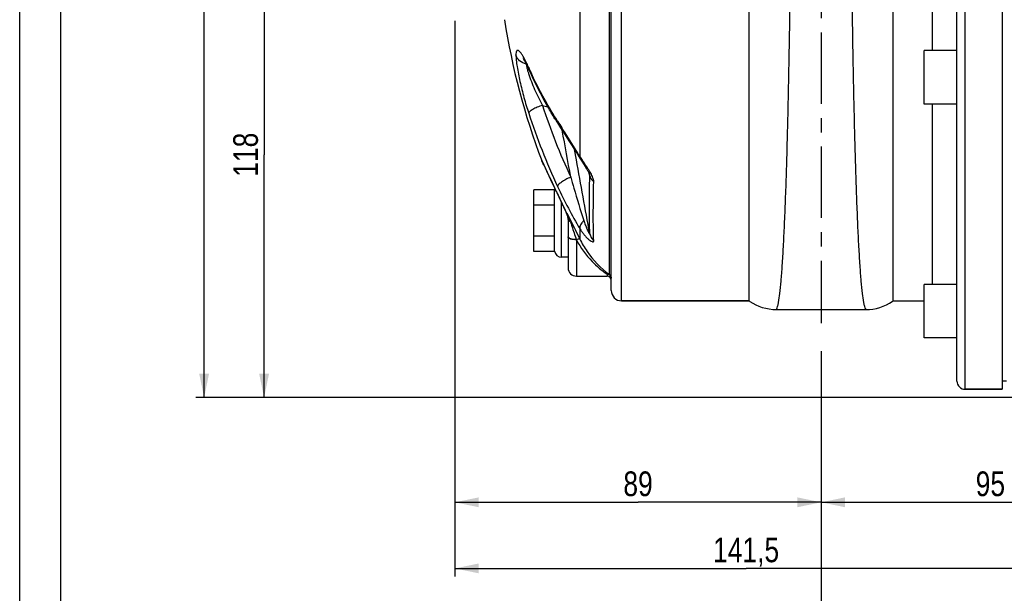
# Model space of a CAD drawing. Header units: millimetres. Extents: x 0 to 840, y -3 to 594.
# Tile 2 of 10: x 0 to 239, y 200 to 340. Entities that reach past the tile are written whole.
import ezdxf

# ---------------------------------------------------------------- set-up
doc = ezdxf.new("R2010")
doc.units = ezdxf.units.MM
doc.header["$LTSCALE"] = 46.2
doc.linetypes.add('CENTER', pattern=[0.6, 0.375, -0.075, 0.075, -0.075])
doc.layers.get('0').update_dxf_attribs({"linetype": 'CONTINUOUS'})
for name, color, linetype in [('ASSI', 7, 'CONTINUOUS'), ('GEOM', 7, 'CONTINUOUS'), ('QUOTE', 7, 'CONTINUOUS')]:
    doc.layers.add(name, color=color, linetype=linetype)
doc.styles.get("Standard").update_dxf_attribs({"font": 'txt', "width": 0.8})
doc.dimstyles.new('DIMSTYLE_1', dxfattribs={"dimtxt": 6, "dimasz": 5.8, "dimexe": 1, "dimexo": 2, "dimgap": 0.75, "dimtad": 1, "dimdec": 3, "dimtxsty": 'Standard', "dimblk": '_FILLED', "dimblk1": '_FILLED', "dimblk2": '_FILLED', "dimcen": 0.09, "dimadec": 0, "dimazin": 0, "dimtp": 0.5, "dimtm": 0.5, "dimtfac": 1, "dimtdec": 3, "dimtofl": 0, "dimtmove": 0, "dimatfit": 3, "dimldrblk": '_FILLED', "dimfxl": 1, "dimtolj": 1, "dimarcsym": 0})
doc.dimstyles.new('DIMSTYLE_3', dxfattribs={"dimtxt": 6, "dimasz": 5.8, "dimexe": 1, "dimexo": 2, "dimgap": 0.75, "dimtad": 1, "dimdec": 3, "dimtxsty": 'Standard', "dimblk": '_FILLED', "dimblk1": '_FILLED', "dimblk2": '_FILLED', "dimcen": 0.09, "dimadec": 0, "dimazin": 0, "dimtp": 0.3, "dimtm": 0.3, "dimtfac": 1, "dimtdec": 3, "dimtofl": 0, "dimtmove": 0, "dimatfit": 3, "dimldrblk": '_FILLED', "dimfxl": 1, "dimtolj": 1, "dimarcsym": 0})

# ---------------------------------------------------------------- blocks, each defined once
blk = doc.blocks.new('_FILLED')
at = {"color": 0, "linetype": 'ByBlock'}
blk.add_solid([(0, 0), (-1, 0.207), (-1, -0.207)], dxfattribs=at)
blk = doc.blocks.new('*D8')
at = {"layer": 'QUOTE', "color": 2, "linetype": 'Continuous'}
for p, q in [((194.77, 259), (194.77, 220.32)), ((289.77, 238.77), (289.77, 220.32)), ((194.77, 222.32), (242.27, 222.32)), ((289.77, 222.32), (242.27, 222.32))]:
    blk.add_line(p, q, dxfattribs=at)
at = {"layer": 'QUOTE', "color": 2, "linetype": 'Continuous', "xscale": 5.8, "yscale": 5.8, "zscale": 5.8, "rotation": 180}
blk.add_blockref('_FILLED', (194.77, 222.32), dxfattribs=at)
at = {"layer": 'QUOTE', "color": 2, "linetype": 'Continuous', "xscale": 5.8, "yscale": 5.8, "zscale": 5.8}
blk.add_blockref('_FILLED', (289.77, 222.32), dxfattribs=at)
at = {"layer": 'QUOTE', "color": 2, "linetype": 'Continuous', "insert": (235.89, 229.82), "char_height": 6, "width": 8.8, "attachment_point": 2, "line_spacing_factor": 0.9}
blk.add_mtext('95', dxfattribs=at)
blk = doc.blocks.new('*D9')
at = {"layer": 'QUOTE', "color": 2, "linetype": 'Continuous'}
for p, q in [((105.77, 339.27), (105.77, 220.32)), ((194.77, 259.02), (194.77, 220.32)), ((105.77, 222.32), (150.27, 222.32)), ((194.77, 222.32), (150.27, 222.32))]:
    blk.add_line(p, q, dxfattribs=at)
at = {"layer": 'QUOTE', "color": 2, "linetype": 'Continuous', "xscale": 5.8, "yscale": 5.8, "zscale": 5.8, "rotation": 180}
blk.add_blockref('_FILLED', (105.77, 222.32), dxfattribs=at)
at = {"layer": 'QUOTE', "color": 2, "linetype": 'Continuous', "xscale": 5.8, "yscale": 5.8, "zscale": 5.8}
blk.add_blockref('_FILLED', (194.77, 222.32), dxfattribs=at)
at = {"layer": 'QUOTE', "color": 2, "linetype": 'Continuous', "insert": (150.27, 229.82), "char_height": 6, "width": 8.8, "attachment_point": 2, "line_spacing_factor": 0.9}
blk.add_mtext('89', dxfattribs=at)
blk = doc.blocks.new('*D10')
at = {"layer": 'QUOTE', "color": 2, "linetype": 'Continuous'}
for p, q in [((105.77, 339.27), (105.77, 204.26)), ((247.27, 243.77), (247.27, 204.26)), ((105.77, 206.26), (176.52, 206.26)), ((247.27, 206.26), (176.52, 206.26))]:
    blk.add_line(p, q, dxfattribs=at)
at = {"layer": 'QUOTE', "color": 2, "linetype": 'Continuous', "xscale": 5.8, "yscale": 5.8, "zscale": 5.8, "rotation": 180}
blk.add_blockref('_FILLED', (105.77, 206.26), dxfattribs=at)
at = {"layer": 'QUOTE', "color": 2, "linetype": 'Continuous', "xscale": 5.8, "yscale": 5.8, "zscale": 5.8}
blk.add_blockref('_FILLED', (247.27, 206.26), dxfattribs=at)
at = {"layer": 'QUOTE', "color": 2, "linetype": 'Continuous', "insert": (176.52, 213.76), "char_height": 6, "width": 15.1, "attachment_point": 2, "line_spacing_factor": 0.9}
blk.add_mtext('141,5', dxfattribs=at)
blk = doc.blocks.new('*D12')
at = {"layer": 'QUOTE', "color": 2, "linetype": 'Continuous'}
for p, q in [((194.77, 257.93), (194.77, 188.85)), ((393.27, 238.77), (393.27, 188.85)), ((194.77, 190.85), (294.02, 190.85)), ((393.27, 190.85), (294.02, 190.85))]:
    blk.add_line(p, q, dxfattribs=at)
at = {"layer": 'QUOTE', "color": 2, "linetype": 'Continuous', "xscale": 5.8, "yscale": 5.8, "zscale": 5.8, "rotation": 180}
blk.add_blockref('_FILLED', (194.77, 190.85), dxfattribs=at)
at = {"layer": 'QUOTE', "color": 2, "linetype": 'Continuous', "xscale": 5.8, "yscale": 5.8, "zscale": 5.8}
blk.add_blockref('_FILLED', (393.27, 190.85), dxfattribs=at)
at = {"layer": 'QUOTE', "color": 2, "linetype": 'Continuous', "insert": (294.02, 198.35), "char_height": 6, "width": 17.1, "attachment_point": 2, "line_spacing_factor": 0.9}
blk.add_mtext('198,5', dxfattribs=at)
blk = doc.blocks.new('*D15')
at = {"layer": 'QUOTE', "color": 2, "linetype": 'Continuous'}
for p, q in [((96.61, 365.77), (57.39, 365.77)), ((59.39, 365.77), (59.39, 306.77)), ((59.39, 247.77), (59.39, 306.77)), ((243.27, 247.77), (57.39, 247.77))]:
    blk.add_line(p, q, dxfattribs=at)
at = {"layer": 'QUOTE', "color": 2, "linetype": 'Continuous', "xscale": 5.8, "yscale": 5.8, "zscale": 5.8}
for p, rotation in [((59.39, 365.77), 90), ((59.39, 247.77), 270)]:
    blk.add_blockref('_FILLED', p, dxfattribs=dict(at, rotation=rotation))
at = {"layer": 'QUOTE', "color": 2, "linetype": 'Continuous', "insert": (51.89, 306.77), "char_height": 6, "width": 8.4, "attachment_point": 2, "rotation": 90, "line_spacing_factor": 0.9}
blk.add_mtext('118', dxfattribs=at)
blk = doc.blocks.new('*D17')
at = {"layer": 'QUOTE', "color": 2, "linetype": 'Continuous'}
for p, q in [((173.27, 497.77), (42.82, 497.77)), ((44.82, 497.77), (44.82, 372.77)), ((44.82, 247.77), (44.82, 372.77)), ((243.27, 247.77), (42.82, 247.77))]:
    blk.add_line(p, q, dxfattribs=at)
at = {"layer": 'QUOTE', "color": 2, "linetype": 'Continuous', "xscale": 5.8, "yscale": 5.8, "zscale": 5.8}
for p, rotation in [((44.82, 497.77), 90), ((44.82, 247.77), 270)]:
    blk.add_blockref('_FILLED', p, dxfattribs=dict(at, rotation=rotation))
at = {"layer": 'QUOTE', "color": 2, "linetype": 'Continuous', "insert": (37.32, 372.77), "char_height": 6, "width": 13.2, "attachment_point": 2, "rotation": 90, "line_spacing_factor": 0.9}
blk.add_mtext('250', dxfattribs=at)

msp = doc.modelspace()

# ---------------------------------------------------------------- linework, layer by layer
at = {"color": 7, "linetype": 'Continuous'}
for p, q in [((0, 0), (0, 594)), ((10, 10), (10, 584))]:
    msp.add_line(p, q, dxfattribs=at)
at = {"layer": 'ASSI', "color": 2, "linetype": 'CENTER'}
msp.add_line((194.7703, 502.7689), (194.7703, 265.8204), dxfattribs=at)
at = {"layer": 'ASSI', "color": 7, "linetype": 'Continuous'}
for p, q in [((238.7703, 481.7689), (238.7703, 249.7689)), ((219.7703, 319.0872), (219.7703, 332.0872)), ((227.7703, 332.0872), (219.7703, 332.0872)), ((227.7703, 319.0872), (219.7703, 319.0872)), ((135.2703, 277.2689), (142.7703, 277.2689)), ((227.7703, 275.2616), (219.7703, 275.2616)), ((219.7703, 262.263), (219.7703, 275.2601)), ((146.2703, 271.2689), (177.2703, 271.2689)), ((212.2703, 271.2689), (219.7703, 271.2689)), ((227.7703, 262.2616), (219.7703, 262.2616)), ((239.7703, 251.7689), (238.7703, 251.7689)), ((229.7703, 249.7689), (238.7703, 249.7689))]:
    msp.add_line(p, q, dxfattribs=at)
msp.add_arc((285.7703, 365.7689), 170, 188.86285, 200.821171, dxfattribs=at)
at = {"layer": 'GEOM', "color": 9, "linetype": 'Continuous'}
for p, q in [((229.7703, 249.7689), (229.7703, 481.7689)), ((146.2703, 271.2689), (146.2703, 460.2689)), ((143.2916, 277.6334), (143.2915, 453.9044)), ((136.1115, 348.2034), (136.1117, 306.3952)), ((127.032, 318.7576), (128.3571, 318.4021)), ((135.2766, 305.4922), (134.8093, 308.0545)), ((126.8822, 305.3206), (126.8722, 305.342)), ((127.2249, 304.5854), (126.8822, 305.3206)), ((127.3518, 304.3135), (127.2249, 304.5854)), ((138.4272, 302.1123), (138.2747, 302.7243)), ((138.4565, 301.9948), (138.4272, 302.1123)), ((138.4857, 301.8775), (138.4565, 301.9948)), ((138.5449, 301.6401), (138.4857, 301.8775)), ((130.282, 298.0989), (130.0505, 298.5856)), ((130.4202, 297.8087), (130.282, 298.0989)), ((131.2431, 296.0723), (131.2286, 296.1172)), ((131.6703, 281.8689), (131.6703, 295.1754)), ((133.0668, 292.398), (133.0668, 292.4518)), ((133.0668, 292.4516), (133.3161, 291.9415)), ((133.0668, 292.1444), (133.0668, 292.398)), ((136.1115, 288.8298), (136.1113, 286.2789)), ((135.2441, 286.1588), (135.2703, 286.0799)), ((135.2703, 286.0799), (135.2703, 277.2689)), ((142.7703, 277.7455), (142.7703, 277.2689))]:
    msp.add_line(p, q, dxfattribs=at)
at = {"layer": 'GEOM', "color": 7, "linetype": 'Continuous'}
for p, q in [((227.7703, 251.7689), (227.7703, 479.7689)), ((177.2703, 271.2689), (177.2703, 460.175)), ((212.2703, 271.2689), (212.2703, 460.175)), ((143.7703, 273.7689), (143.7703, 457.7689)), ((221.7703, 399.4507), (221.7703, 332.0872)), ((123.6759, 327.651), (123.8367, 327.2956)), ((123.8368, 327.2953), (123.8367, 327.2956)), ((221.7703, 319.0872), (221.7702, 275.2616)), ((126.928, 305.2099), (126.8723, 305.342)), ((126.9284, 305.2091), (129.0187, 300.7497)), ((136.7433, 304.9272), (137.3921, 303.9135)), ((138.5125, 301.884), (138.5124, 301.8842)), ((129.0063, 300.7758), (129.7532, 299.1972)), ((129.7381, 299.2291), (130.5842, 297.4505)), ((124.9703, 283.2634), (124.9703, 298.2745)), ((129.9703, 298.2745), (124.9703, 298.2745)), ((129.9703, 283.2634), (129.9703, 298.2745)), ((130.5842, 297.4505), (131.4391, 295.6622)), ((129.9703, 294.5217), (124.9703, 294.5217)), ((131.4391, 295.6622), (131.7253, 295.0593)), ((131.7253, 295.0593), (132.0054, 294.4638)), ((132.0054, 294.4638), (132.2754, 293.8836)), ((132.2754, 293.8836), (132.5306, 293.3286)), ((132.5306, 293.3286), (132.766, 292.8087)), ((132.766, 292.8087), (132.9759, 292.3353)), ((132.9759, 292.3353), (133.0286, 292.2145)), ((133.1138, 291.9925), (133.1645, 291.8252)), ((133.1645, 291.8252), (133.2064, 291.6489)), ((133.26, 291.2731), (133.2698, 291.0753)), ((133.2703, 291.2643), (133.2703, 279.2689)), ((129.9703, 287.0162), (124.9703, 287.0162)), ((129.9703, 283.2634), (124.9703, 283.2634)), ((133.2703, 281.8689), (131.6703, 281.8689)), ((177.2703, 271.2689), (146.2703, 271.2689)), ((177.3011, 271.2469), (177.4511, 271.1417)), ((212.0481, 271.1133), (212.2402, 271.2474)), ((183.7814, 269.1689), (205.7592, 269.1689)), ((238.7703, 249.7689), (229.7703, 249.7689))]:
    msp.add_line(p, q, dxfattribs=at)
for points in [[(122.3491, 330.1283), (122.3475, 330.1301), (122.3515, 330.125), (122.3756, 330.0935), (122.4186, 330.0334), (122.4761, 329.9485), (122.5469, 329.8383), (122.6312, 329.7008), (122.7268, 329.5375), (122.8337, 329.3476), (122.9516, 329.13), (123.079, 328.8865), (123.2155, 328.6167)], [(123.2155, 328.6167), (123.3612, 328.3201), (123.5148, 327.998), (123.6759, 327.651)], [(130.957, 314.09), (131.4573, 313.3045), (132.1569, 312.2112)], [(132.1569, 312.2112), (133.4689, 310.1646), (134.0763, 309.2132), (134.6788, 308.2628), (135.2833, 307.2982), (135.8782, 306.3333)], [(135.8782, 306.3333), (136.2897, 305.6549), (136.4044, 305.4681), (136.5182, 305.2848), (136.7433, 304.9272)], [(137.3921, 303.9135), (137.5967, 303.5907), (137.6958, 303.4321), (137.7921, 303.276), (137.8846, 303.1237), (137.9728, 302.9754), (138.0563, 302.8317), (138.1338, 302.6947), (138.2044, 302.5658), (138.2682, 302.4449)], [(138.2682, 302.4449), (138.3255, 302.3314), (138.3761, 302.2263), (138.4192, 302.1313), (138.4541, 302.0486), (138.4736, 301.9991)], [(138.4736, 301.9991), (138.4811, 301.9792), (138.4997, 301.9263), (138.5097, 301.8942), (138.5124, 301.8842)], [(133.0287, 292.2144), (133.0556, 292.1501), (133.1138, 291.9925)], [(133.2064, 291.6489), (133.2386, 291.4646), (133.26, 291.2731)], [(177.4511, 271.1417), (178.1444, 270.7005), (178.8777, 270.3066), (179.6502, 269.9637), (180.4569, 269.6769), (181.287, 269.452), (182.1352, 269.2913), (182.9974, 269.1966), (183.7809, 269.169)], [(205.7597, 269.169), (206.4886, 269.1929), (207.3515, 269.2834), (208.2008, 269.44), (209.0325, 269.661), (209.841, 269.9441), (210.6159, 270.2837), (211.3518, 270.6746), (212.0481, 271.1133)]]:
    msp.add_lwpolyline(points, dxfattribs=at)
at = {"layer": 'GEOM', "color": 9, "linetype": 'Continuous'}
for centre, radius, start, end in [((124.7315, 328.4835), 1.661, 167.931977, 169.815282), ((212.2646, 367.5534), 97.0225, 204.094014, 204.477417), ((143.7668, 332.8568), 21.1045, 195.59465, 197.546227), ((212.7382, 367.7693), 97.5429, 204.477587, 205.048642), ((276.5819, 367.7221), 157.3617, 198.129082, 204.954532), ((276.3904, 366.8389), 160.6714, 198.129064, 204.954504), ((615.4601, 623.1932), 574.4618, 212.4544718, 212.644032), ((953.1357, 689.8779), 911.3611, 205.0282059, 205.4262762), ((927.3677, 677.6247), 882.8281, 205.4819351, 205.6036092), ((-63.3866, 202.8484), 215.8104, 25.392753, 25.605945), ((64.2155, 262.0172), 75.1548, 23.970894, 24.355632), ((86.3287, 271.8428), 50.9569, 23.478701, 23.977474), ((133.4375, 292.3919), 0.4457, 203.46749, 213.719225), ((129.6063, 291.2446), 3.665, 12.617649, 19.231342), ((117.7871, 285.4064), 16.8258, 17.627776, 24.727039), ((129.592, 291.2418), 3.6796, 9.444177, 12.611894), ((923.2957, 678.3675), 879.4276, 206.0660042, 206.4774335), ((130.0642, 291.0282), 3.2056, 6.969419, 10.433091), ((129.6894, 291.2562), 3.5812, 3.182429, 9.472903), ((129.9886, 291.0194), 3.2817, 1.159476, 6.962322), ((129.7985, 291.264), 3.4718, 0.003639, 3.15314), ((129.9555, 291.0183), 3.3147, 0.001869, 1.166497), ((133.8847, 291.2647), 0.6145, 180.036445, 188.779656), ((142.7715, 276.7808), 0.9988, 0.005101, 58.617757)]:
    msp.add_arc(centre, radius, start, end, dxfattribs=at)
at = {"layer": 'GEOM', "color": 7, "linetype": 'Continuous'}
for centre, radius, start, end in [((221.7834, 371.8129), 107.6168, 211.534669, 211.99464), ((222.3135, 372.144), 108.2418, 211.994622, 212.434617), ((131.6703, 297.9689), 1.7, 160.649406, 172.5), ((131.6703, 283.5689), 1.7, 187.5, 270), ((135.2703, 279.2689), 2, 180, 270), ((142.7703, 276.2689), 1, 0, 90), ((146.2703, 273.7689), 2.5, 180, 270), ((229.7703, 251.7689), 2, 180, 270)]:
    msp.add_arc(centre, radius, start, end, dxfattribs=at)
at = {"layer": 'GEOM', "color": 9, "linetype": 'Continuous'}
for points, knots in [([(183.7811, 269.169), (183.8449, 269.169), (183.9427, 269.2677), (184.0271, 269.4251), (184.1451, 269.7144), (184.2784, 270.2102), (184.5102, 271.3585), (184.7711, 273.3243), (185.0638, 276.3027), (185.3463, 280.0859), (185.6184, 284.641), (185.8757, 289.9286), (186.1172, 295.9024), (186.3418, 302.5104), (186.6265, 312.4164), (186.9271, 325.9089), (187.2101, 343.0918), (187.4304, 361.1536), (187.5944, 379.4616), (187.7427, 402.5261), (187.8181, 423.8429), (187.8268, 442.6648), (187.7992, 453.1805), (187.7513, 460.1348), (187.6801, 464.1257), (187.6375, 465.5745), (187.6079, 466.1577)], [0, 0, 0, 0, 0.00097105, 0.00176709, 0.00280982, 0.00567072, 0.00958897, 0.02060791, 0.03581943, 0.05510634, 0.07830773, 0.10522512, 0.13562588, 0.16924577, 0.20579167, 0.286361, 0.37451941, 0.46718257, 0.56110615, 0.65300042, 0.81800827, 0.88534136, 0.93928696, 0.9779563, 0.99111799, 1, 1, 1, 1]), ([(205.7595, 269.169), (205.6957, 269.169), (205.5979, 269.2677), (205.5135, 269.4251), (205.3955, 269.7144), (205.2622, 270.2102), (205.0304, 271.3585), (204.7695, 273.3243), (204.4768, 276.3027), (204.1943, 280.0859), (203.9222, 284.641), (203.6649, 289.9286), (203.4234, 295.9024), (203.1988, 302.5104), (202.9141, 312.4164), (202.6135, 325.9089), (202.3305, 343.0918), (202.1102, 361.1536), (201.9462, 379.4616), (201.7979, 402.5261), (201.7224, 423.8429), (201.7138, 442.6648), (201.7414, 453.1805), (201.7893, 460.1348), (201.8605, 464.1257), (201.903, 465.5745), (201.9327, 466.1577)], [0, 0, 0, 0, 0.00097105, 0.00176709, 0.00280982, 0.00567072, 0.00958897, 0.02060791, 0.03581943, 0.05510634, 0.07830773, 0.10522512, 0.13562588, 0.16924577, 0.20579167, 0.286361, 0.37451941, 0.46718257, 0.56110615, 0.65300042, 0.81800827, 0.88534136, 0.93928696, 0.9779563, 0.99111799, 1, 1, 1, 1]), ([(122.9387, 329.5457), (122.7895, 329.8418), (122.5053, 330.3824), (122.0805, 331.0994), (121.6985, 331.6385), (121.3954, 331.9648), (121.1685, 332.1046), (121.0236, 332.1426), (120.8879, 332.1084), (120.7805, 332.0022), (120.6993, 331.8385), (120.6072, 331.5028), (120.5858, 331.2135), (120.5784, 331.0021)], [0, 0, 0, 0, 0.21652428, 0.39887233, 0.54361834, 0.64833494, 0.68628062, 0.71656405, 0.74348387, 0.77351456, 0.81200853, 0.86183558, 1, 1, 1, 1]), ([(120.5784, 331.0021), (120.5904, 330.5746), (120.6658, 329.6309), (120.9568, 327.4846), (121.555, 324.4654), (122.5059, 320.6842), (123.278, 318.1187), (123.6951, 316.8447)], [0, 0, 0, 0, 0.08829324, 0.19522749, 0.44709812, 0.72322119, 1, 1, 1, 1]), ([(123.6951, 327.9454), (123.6312, 328.0883), (123.3878, 328.6258), (123.1339, 329.1586), (122.9387, 329.5457)], [0, 0, 0, 0, 0.26519522, 1, 1, 1, 1]), ([(123.0966, 328.7772), (123.1047, 328.7118), (123.1449, 328.4274), (123.2011, 328.1455), (123.2498, 327.9296)], [0, 0, 0, 0, 0.22933706, 1, 1, 1, 1]), ([(123.2498, 327.9296), (123.2633, 327.8696), (123.3217, 327.6196), (123.3868, 327.3713), (123.4392, 327.1833)], [0, 0, 0, 0, 0.23964039, 1, 1, 1, 1]), ([(123.8367, 327.2957), (123.7692, 327.4471), (123.7105, 327.6666), (123.6961, 327.8887), (123.6951, 327.9454)], [0, 0, 0, 0, 0.74514482, 1, 1, 1, 1]), ([(123.6442, 326.4943), (124.0591, 325.1769), (125.1047, 322.5526), (126.3483, 320.0215), (127.032, 318.7576)], [0, 0, 0, 0, 0.49010255, 1, 1, 1, 1]), ([(130.7188, 314.9202), (130.1224, 315.8587), (127.8229, 319.6047), (125.7594, 323.4963), (124.3693, 326.4709)], [0, 0, 0, 0, 0.25299154, 1, 1, 1, 1]), ([(127.0319, 318.7578), (126.6027, 318.6267), (125.802, 318.3414), (124.7691, 317.852), (124.0917, 317.4171), (123.7728, 317.0767), (123.6984, 316.9144), (123.6951, 316.8447)], [0, 0, 0, 0, 0.34162388, 0.64536121, 0.87080718, 0.94686498, 1, 1, 1, 1]), ([(130.957, 314.09), (130.919, 314.1497), (130.7813, 314.4058), (130.7225, 314.701), (130.7188, 314.9202)], [0, 0, 0, 0, 0.24419024, 1, 1, 1, 1]), ([(136.1117, 306.3952), (135.7406, 307.0112), (134.3074, 309.3338), (132.8254, 311.6256), (131.7414, 313.3182)], [0, 0, 0, 0, 0.26350536, 1, 1, 1, 1]), ([(136.1943, 305.8121), (136.1704, 305.8519), (136.0856, 306.0337), (136.0841, 306.2454), (136.1111, 306.3957)], [0, 0, 0, 0, 0.23340566, 1, 1, 1, 1]), ([(136.9457, 305.107), (136.873, 305.2157), (136.5898, 305.6417), (136.3122, 306.0715), (136.1117, 306.3952)], [0, 0, 0, 0, 0.25563534, 1, 1, 1, 1]), ([(138.464, 302.806), (138.3414, 303.006), (137.8472, 303.7809), (137.3259, 304.5379), (136.9457, 305.107)], [0, 0, 0, 0, 0.25523566, 1, 1, 1, 1]), ([(138.5449, 287.5768), (138.4724, 289.6012), (138.4267, 294.2903), (138.4905, 298.9781), (138.5449, 301.6401)], [0, 0, 0, 0, 0.43208782, 1, 1, 1, 1]), ([(138.5449, 301.6401), (138.5463, 301.6556), (138.5456, 301.7381), (138.5287, 301.8194), (138.5126, 301.8841)], [0, 0, 0, 0, 0.18973465, 1, 1, 1, 1]), ([(138.5449, 301.6401), (138.6073, 301.3632), (138.8523, 300.8116), (139.2657, 300.378), (139.5043, 300.1886)], [0, 0, 0, 0, 0.48237348, 1, 1, 1, 1]), ([(139.5042, 300.1886), (139.5127, 300.5192), (139.3114, 301.2575), (138.9771, 301.9186), (138.7751, 302.2783)], [0, 0, 0, 0, 0.44489396, 1, 1, 1, 1]), ([(133.911, 301.3314), (133.4983, 301.1522), (132.7285, 300.7768), (131.7406, 300.1732), (131.0954, 299.6654), (130.7938, 299.2925), (130.7221, 299.1238), (130.7188, 299.0519)], [0, 0, 0, 0, 0.33726337, 0.6403764, 0.86834399, 0.94608477, 1, 1, 1, 1]), ([(133.911, 301.3314), (134.1627, 300.4398), (135.1756, 296.9069), (136.245, 293.39), (137.0931, 290.7753)], [0, 0, 0, 0, 0.25208602, 1, 1, 1, 1]), ([(139.5042, 285.8494), (139.4168, 287.9195), (139.3608, 292.7012), (139.4382, 297.4811), (139.5042, 300.1886)], [0, 0, 0, 0, 0.43343661, 1, 1, 1, 1]), ([(130.7188, 299.0519), (131.5466, 297.2722), (133.2514, 293.8145), (135.1262, 290.4438), (136.1115, 288.8298)], [0, 0, 0, 0, 0.50931848, 1, 1, 1, 1]), ([(132.6818, 293.011), (132.5923, 293.2087), (132.2285, 294.005), (131.8566, 294.7976), (131.5743, 295.3924)], [0, 0, 0, 0, 0.24795833, 1, 1, 1, 1]), ([(133.2168, 291.6087), (133.2086, 291.6529), (133.1711, 291.8347), (133.1173, 292.0132), (133.0668, 292.1444)], [0, 0, 0, 0, 0.24236402, 1, 1, 1, 1]), ([(133.8229, 290.5018), (133.7488, 290.5447), (133.5074, 290.7053), (133.309, 290.9664), (133.2775, 291.1709)], [0, 0, 0, 0, 0.29261434, 1, 1, 1, 1]), ([(133.8229, 290.5018), (133.9393, 290.1358), (134.4067, 288.6861), (134.8862, 287.2403), (135.2441, 286.1588)], [0, 0, 0, 0, 0.2521602, 1, 1, 1, 1]), ([(137.0931, 290.7753), (136.9249, 290.6104), (136.6269, 290.2803), (136.218, 289.665), (136.0494, 289.1295), (136.1113, 288.8302)], [0, 0, 0, 0, 0.31563232, 0.59054265, 1, 1, 1, 1]), ([(137.0931, 290.7753), (137.204, 290.4332), (137.3784, 289.9257), (137.6303, 289.2623), (137.7945, 288.8597), (137.9303, 288.5472), (138.033, 288.3216), (138.1366, 288.1059), (138.2403, 287.9034), (138.34, 287.727), (138.4227, 287.5944), (138.4796, 287.5307), (138.519, 287.4914), (138.5543, 287.5282), (138.5465, 287.5578), (138.5449, 287.5768)], [0, 0, 0, 0, 0.29360208, 0.43784118, 0.57924419, 0.64838612, 0.71599868, 0.78152167, 0.8438621, 0.90106516, 0.94887985, 0.96632692, 0.97717025, 0.98441961, 1, 1, 1, 1]), ([(136.1115, 288.8299), (136.2602, 288.5828), (136.5677, 288.1048), (137.0637, 287.433), (137.579, 286.8297), (138.0976, 286.3133), (138.5898, 285.9153), (138.9792, 285.6805), (139.2446, 285.603), (139.3984, 285.6061), (139.5014, 285.7082), (139.5062, 285.8007), (139.5042, 285.8494)], [0, 0, 0, 0, 0.17353082, 0.34171526, 0.50207547, 0.65066555, 0.78105546, 0.88325716, 0.92029761, 0.94764741, 0.97070575, 1, 1, 1, 1]), ([(138.5449, 287.5768), (138.6061, 287.2518), (138.8385, 286.6127), (139.259, 286.0795), (139.5042, 285.8494)], [0, 0, 0, 0, 0.49582698, 1, 1, 1, 1]), ([(135.2703, 286.0799), (135.0146, 286.0799), (134.5363, 286.1117), (133.9778, 286.2278), (133.6186, 286.3764), (133.394, 286.5102), (133.2703, 286.6725), (133.2703, 286.7746)], [0, 0, 0, 0, 0.34401343, 0.64269312, 0.76372554, 0.862633, 1, 1, 1, 1]), ([(135.2441, 286.1588), (134.801, 286.1608), (134.1857, 286.2261), (133.5282, 286.4818), (133.3152, 286.6767), (133.2827, 286.7772)], [0, 0, 0, 0, 0.6251458, 0.85098627, 1, 1, 1, 1]), ([(135.2441, 286.1588), (135.4205, 286.2355), (135.671, 286.3217), (135.9691, 286.3448), (136.0831, 286.3105), (136.1113, 286.2788)], [0, 0, 0, 0, 0.63892222, 0.85891325, 1, 1, 1, 1]), ([(135.2703, 286.0799), (136.2979, 284.1759), (138.5515, 281.092), (141.4444, 278.6412), (142.7703, 277.7455)], [0, 0, 0, 0, 0.57487478, 1, 1, 1, 1]), ([(136.1113, 286.2789), (136.6263, 285.241), (138.5339, 281.9847), (141.1841, 279.1722), (143.2916, 277.6334)], [0, 0, 0, 0, 0.30747723, 1, 1, 1, 1]), ([(142.7703, 277.7455), (142.8161, 277.7493), (142.9955, 277.7545), (143.1767, 277.7012), (143.2916, 277.6334)], [0, 0, 0, 0, 0.25622673, 1, 1, 1, 1]), ([(142.7703, 277.7455), (143.0241, 277.7455), (143.5481, 277.5482), (143.7703, 277.0283), (143.7703, 276.7808)], [0, 0, 0, 0, 0.5062532, 1, 1, 1, 1])]:
    msp.add_open_spline(points, degree=3, knots=knots, dxfattribs=at)
at = {"layer": 'GEOM', "color": 7, "linetype": 'Continuous'}
for points, knots in [([(123.0966, 328.7771), (122.5098, 328.911), (121.4131, 329.4342), (120.7296, 330.4636), (120.5785, 331.0021)], [0, 0, 0, 0, 0.51832362, 1, 1, 1, 1]), ([(130.0591, 315.5278), (129.4724, 316.4838), (127.2103, 320.3033), (125.191, 324.2672), (123.8368, 327.2953)], [0, 0, 0, 0, 0.25270547, 1, 1, 1, 1])]:
    msp.add_open_spline(points, degree=3, knots=knots, dxfattribs=at)
at = {"layer": 'GEOM', "color": 9, "linetype": 'Continuous'}
for points in [[(133.911, 301.3314), (133.2191, 305.1252), (132.5273, 308.919), (131.8359, 312.7129)], [(138.5449, 287.5768), (137.4552, 293.5485), (136.3657, 299.5203), (135.2766, 305.4922)], [(138.7751, 302.2783), (138.6751, 302.4563), (138.5708, 302.632), (138.464, 302.806)], [(133.2827, 286.7772), (133.2748, 286.8019), (133.2703, 286.8281), (133.2703, 286.8541)]]:
    msp.add_open_spline(points, degree=3, dxfattribs=at)

# ---------------------------------------------------------------- dimensions: what is measured, and where the dimension line sits
at = {"layer": 'QUOTE', "color": 2, "linetype": 'Continuous'}
for base, p1, p2, angle, dimstyle, picture, middle in [((44.8235, 247.7689), (175.2703, 497.7689), (245.2703, 247.7689), 270, 'DIMSTYLE_1', '*D17', (44.8235, 372.7689)), ((59.3855, 247.7689), (98.6119, 365.7689), (245.2703, 247.7689), 270, 'DIMSTYLE_3', '*D15', (59.3855, 306.7689)), ((105.7703, 222.3217), (194.7703, 261.023), (105.7703, 341.2689), 180, 'DIMSTYLE_3', '*D9', (150.2703, 222.3217))]:
    dim = msp.add_linear_dim(base=base, p1=p1, p2=p2, angle=angle, dimstyle=dimstyle, dxfattribs=at)
    dim.commit()
    dim.dimension.update_dxf_attribs({"geometry": picture, "text_midpoint": middle, "dimtype": 160})
for base, p1, p2, dimstyle, picture, middle in [((247.2703, 206.264), (105.7703, 341.2689), (247.2703, 245.7689), 'DIMSTYLE_1', '*D10', (176.5203, 206.264)), ((289.7703, 222.3217), (194.7703, 260.9974), (289.7703, 240.7689), 'DIMSTYLE_3', '*D8', (235.8926, 222.3217)), ((393.2703, 190.8452), (194.7703, 259.931), (393.2703, 240.7689), 'DIMSTYLE_1', '*D12', (294.0203, 190.8452))]:
    dim = msp.add_linear_dim(base=base, p1=p1, p2=p2, dimstyle=dimstyle, dxfattribs=at)
    dim.commit()
    dim.dimension.update_dxf_attribs({"geometry": picture, "text_midpoint": middle, "dimtype": 160})

doc.saveas('drawing.dxf')
